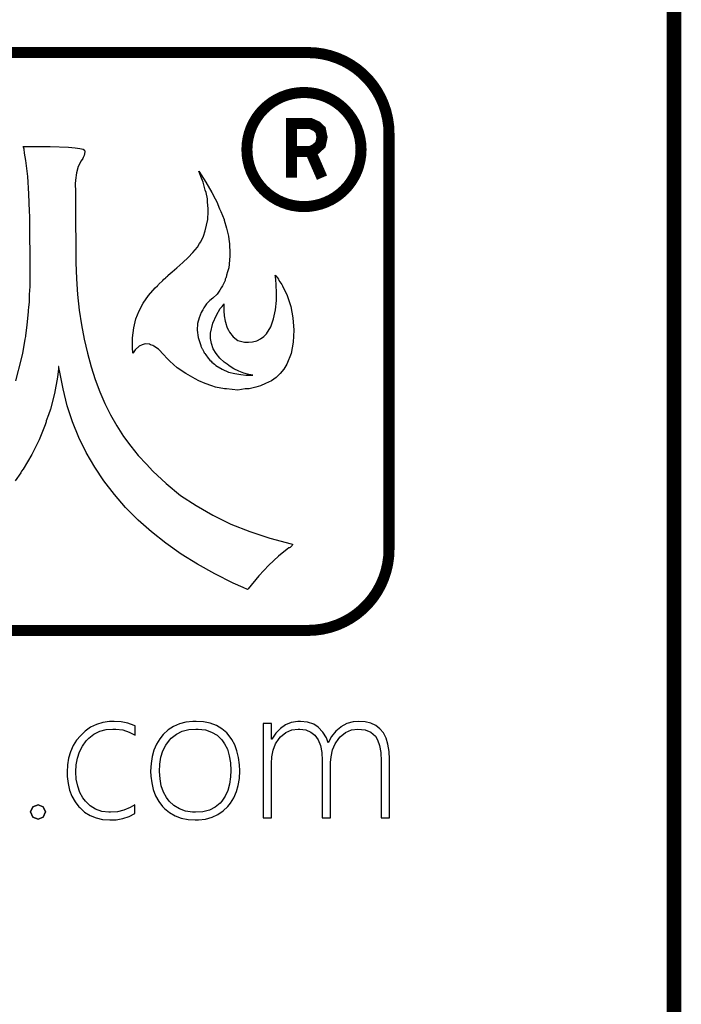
# Model space of a CAD drawing. Extents: x 0 to 137, y -8 to 92.
# Tile 8 of 12: x 110 to 119, y 32 to 45. Entities that reach past the tile are written whole.
import ezdxf

# ---------------------------------------------------------------- set-up
doc = ezdxf.new("R2010")
doc.units = 0
doc.layers.add('BG_SILKSCREEN_TOP', color=40, linetype='CONTINUOUS')
doc.layers.add('PG_SILKSCREEN_TOP', color=7, linetype='CONTINUOUS')

msp = doc.modelspace()

# ---------------------------------------------------------------- linework, layer by layer
at = {"layer": 'BG_SILKSCREEN_TOP', "const_width": 0.1524}
for points in [[(94.37116, 44.79036), (114.1476, 44.79036)], [(94.37116, 44.79036), (114.1476, 44.79036)], [(113.92408, 43.06316), (113.92408, 43.80992), (114.1857, 43.80992), (114.26952, 43.77182), (114.32286, 43.72102), (114.34318, 43.62196), (114.32286, 43.5229), (114.25936, 43.46194), (114.1857, 43.42384), (114.34318, 43.06316)], [(113.92408, 43.06316), (113.92408, 43.80992), (114.1857, 43.80992), (114.26952, 43.77182), (114.32286, 43.72102), (114.34318, 43.62196), (114.32286, 43.5229), (114.25936, 43.46194), (114.1857, 43.42384), (114.34318, 43.06316)], [(115.26774, 43.67022), (115.26774, 37.9349)], [(115.26774, 43.67022), (115.26774, 37.9349)], [(113.92408, 43.42384), (114.1857, 43.42384)], [(113.92408, 43.42384), (114.1857, 43.42384)], [(114.14506, 36.81476), (94.37116, 36.81476)], [(114.14506, 36.81476), (94.37116, 36.81476)], [(114.1476, 36.81476), (114.14506, 36.81476)], [(114.1476, 36.81476), (114.14506, 36.81476)]]:
    msp.add_lwpolyline(points, dxfattribs=at)
for points in [[(114.1476, 44.79036, -0.414214), (115.26774, 43.67022)], [(114.1476, 44.79036, -0.414214), (115.26774, 43.67022)], [(114.88166, 43.45178, 1), (113.30686, 43.45178)], [(114.88166, 43.45178, 1), (113.30686, 43.45178)], [(113.30686, 43.45178, 1), (114.88166, 43.45178)], [(113.30686, 43.45178, 1), (114.88166, 43.45178)], [(115.26774, 37.9349, -0.414214), (114.1476, 36.81476)], [(115.26774, 37.9349, -0.414214), (114.1476, 36.81476)]]:
    msp.add_lwpolyline(points, format="xyb", dxfattribs=at)
at = {"layer": 'BG_SILKSCREEN_TOP'}
for points in [[(110.11662, 40.259), (110.1979, 40.56126), (110.21314, 40.64254), (110.23346, 40.74668), (110.24616, 40.83558), (110.25632, 40.87368), (110.25632, 40.87876), (110.2741, 41.03116), (110.29442, 41.2115), (110.29442, 41.2369), (110.2995, 41.27246), (110.30458, 41.3512), (110.30712, 41.45026), (110.31728, 41.55948), (110.31728, 42.00906), (110.3122, 42.26052), (110.3122, 42.5323), (110.30712, 42.59834), (110.2995, 42.84218), (110.28172, 43.0784), (110.25632, 43.29938), (110.23854, 43.40352), (110.23092, 43.45686), (110.22584, 43.48226), (110.22076, 43.49496), (110.24616, 43.49496), (110.43158, 43.49242), (110.5916, 43.49242), (110.8456, 43.48226), (110.93704, 43.47464), (111.00308, 43.46448), (111.0488, 43.45686), (111.06658, 43.44416), (111.07166, 43.41876), (111.05896, 43.3705), (111.0488, 43.34256), (111.04118, 43.32986), (111.01832, 43.2943), (110.98022, 43.2181), (110.95482, 43.1292), (110.93958, 43.03014), (110.93704, 42.9768), (110.93704, 42.9387), (110.93958, 42.91584), (110.93958, 42.36212), (110.94466, 42.24528), (110.94466, 41.89476), (110.95482, 41.6687), (110.97006, 41.45026), (110.99292, 41.2369), (111.0234, 41.03116), (111.0615, 40.83558), (111.10722, 40.64254), (111.15548, 40.45458), (111.21136, 40.27678), (111.2774, 40.1066), (111.34598, 39.94658), (111.42472, 39.7891), (111.51108, 39.6367), (111.60506, 39.49192), (111.70412, 39.3573), (111.80826, 39.2303), (111.92256, 39.10838), (112.00892, 39.01186), (112.1918, 38.84168), (112.39246, 38.67912), (112.60582, 38.53688), (112.83696, 38.4048), (113.08334, 38.28288), (113.3475, 38.17874), (113.62436, 38.0873), (113.919, 38.00856), (113.93678, 38.00348), (113.93678, 37.9984), (113.9317, 37.9857), (113.90376, 37.9603), (113.8936, 37.95522), (113.88598, 37.95268), (113.86312, 37.9349), (113.7412, 37.83838), (113.60912, 37.71646), (113.47196, 37.56914), (113.3221, 37.3888), (113.31448, 37.38118), (113.25352, 37.40658), (113.11636, 37.46754), (112.8649, 37.59454), (112.6236, 37.72916), (112.39754, 37.86886), (112.18926, 38.02126), (111.9886, 38.17366), (111.80572, 38.33876), (111.633, 38.51148), (111.47806, 38.68928), (111.33328, 38.87724), (111.20628, 39.06774), (111.08944, 39.2684), (110.98784, 39.47922), (110.90148, 39.69258), (110.82782, 39.9161), (110.77194, 40.14724), (110.72368, 40.38092), (110.71352, 40.44188), (110.71352, 40.45966), (110.70844, 40.45966), (110.70844, 40.4241), (110.69066, 40.31234), (110.65256, 40.08374), (110.59668, 39.86784), (110.56874, 39.7891), (110.53826, 39.70528), (110.53572, 39.69258), (110.52302, 39.65194), (110.4392, 39.44366), (110.3376, 39.243), (110.22076, 39.04234), (110.1979, 39.01186), (110.1852, 38.989), (110.10646, 38.87724)], [(110.11662, 40.259), (110.1979, 40.56126), (110.21314, 40.64254), (110.23346, 40.74668), (110.24616, 40.83558), (110.25632, 40.87368), (110.25632, 40.87876), (110.2741, 41.03116), (110.29442, 41.2115), (110.29442, 41.2369), (110.2995, 41.27246), (110.30458, 41.3512), (110.30712, 41.45026), (110.31728, 41.55948), (110.31728, 42.00906), (110.3122, 42.26052), (110.3122, 42.5323), (110.30712, 42.59834), (110.2995, 42.84218), (110.28172, 43.0784), (110.25632, 43.29938), (110.23854, 43.40352), (110.23092, 43.45686), (110.22584, 43.48226), (110.22076, 43.49496), (110.24616, 43.49496), (110.43158, 43.49242), (110.5916, 43.49242), (110.8456, 43.48226), (110.93704, 43.47464), (111.00308, 43.46448), (111.0488, 43.45686), (111.06658, 43.44416), (111.07166, 43.41876), (111.05896, 43.3705), (111.0488, 43.34256), (111.04118, 43.32986), (111.01832, 43.2943), (110.98022, 43.2181), (110.95482, 43.1292), (110.93958, 43.03014), (110.93704, 42.9768), (110.93704, 42.9387), (110.93958, 42.91584), (110.93958, 42.36212), (110.94466, 42.24528), (110.94466, 41.89476), (110.95482, 41.6687), (110.97006, 41.45026), (110.99292, 41.2369), (111.0234, 41.03116), (111.0615, 40.83558), (111.10722, 40.64254), (111.15548, 40.45458), (111.21136, 40.27678), (111.2774, 40.1066), (111.34598, 39.94658), (111.42472, 39.7891), (111.51108, 39.6367), (111.60506, 39.49192), (111.70412, 39.3573), (111.80826, 39.2303), (111.92256, 39.10838), (112.00892, 39.01186), (112.1918, 38.84168), (112.39246, 38.67912), (112.60582, 38.53688), (112.83696, 38.4048), (113.08334, 38.28288), (113.3475, 38.17874), (113.62436, 38.0873), (113.919, 38.00856), (113.93678, 38.00348), (113.93678, 37.9984), (113.9317, 37.9857), (113.90376, 37.9603), (113.8936, 37.95522), (113.88598, 37.95268), (113.86312, 37.9349), (113.7412, 37.83838), (113.60912, 37.71646), (113.47196, 37.56914), (113.3221, 37.3888), (113.31448, 37.38118), (113.25352, 37.40658), (113.11636, 37.46754), (112.8649, 37.59454), (112.6236, 37.72916), (112.39754, 37.86886), (112.18926, 38.02126), (111.9886, 38.17366), (111.80572, 38.33876), (111.633, 38.51148), (111.47806, 38.68928), (111.33328, 38.87724), (111.20628, 39.06774), (111.08944, 39.2684), (110.98784, 39.47922), (110.90148, 39.69258), (110.82782, 39.9161), (110.77194, 40.14724), (110.72368, 40.38092), (110.71352, 40.44188), (110.71352, 40.45966), (110.70844, 40.45966), (110.70844, 40.4241), (110.69066, 40.31234), (110.65256, 40.08374), (110.59668, 39.86784), (110.56874, 39.7891), (110.53826, 39.70528), (110.53572, 39.69258), (110.52302, 39.65194), (110.4392, 39.44366), (110.3376, 39.243), (110.22076, 39.04234), (110.1979, 39.01186), (110.1852, 38.989), (110.10646, 38.87724)], [(110.32236, 34.31032), (110.3503, 34.38144)], [(110.3503, 34.38144), (110.42396, 34.40938)], [(110.42396, 34.40938), (110.49508, 34.38144)], [(110.49508, 34.38144), (110.52556, 34.31032)], [(110.3503, 34.23666), (110.32236, 34.31032)], [(110.52556, 34.31032), (110.49508, 34.23666)], [(110.42396, 34.20872), (110.3503, 34.23666)], [(110.49508, 34.23666), (110.42396, 34.20872)]]:
    msp.add_lwpolyline(points, dxfattribs=at)
for points in [[(111.94796, 41.43756), (112.0394, 41.5417), (112.07496, 41.57218), (112.08258, 41.5798), (112.08766, 41.58996), (112.14862, 41.64584), (112.16132, 41.66108), (112.18926, 41.6814), (112.18926, 41.68648), (112.19688, 41.6941), (112.20958, 41.70426), (112.21466, 41.7068), (112.21974, 41.71188), (112.21974, 41.71696), (112.27562, 41.76522), (112.34166, 41.8211), (112.4204, 41.89222), (112.49406, 41.9608), (112.56264, 42.02938), (112.6236, 42.10558), (112.65408, 42.15638), (112.66932, 42.17924), (112.70742, 42.25798), (112.73282, 42.33164), (112.76838, 42.48404), (112.77346, 42.59834), (112.77346, 42.63136), (112.7633, 42.72788), (112.76076, 42.77106), (112.74298, 42.85996), (112.73282, 42.89298), (112.70234, 42.99966), (112.67186, 43.08094), (112.65154, 43.1292), (112.64138, 43.14698), (112.64138, 43.15206), (112.7379, 43.0022), (112.82172, 42.85996), (112.86998, 42.77106), (112.8903, 42.72788), (112.9284, 42.63136), (112.94618, 42.59834), (112.9919, 42.48404), (112.9919, 42.47896), (113.02492, 42.3672), (113.03508, 42.33164), (113.05286, 42.25798), (113.06048, 42.17924), (113.06556, 42.15638), (113.0681, 42.10558), (113.07318, 42.06494), (113.07318, 41.97858), (113.0554, 41.8211), (113.03762, 41.76522), (113.02492, 41.71696), (113.02492, 41.70426), (113.02238, 41.6941), (113.02238, 41.68648), (113.0173, 41.6814), (113.00714, 41.66108), (113.0046, 41.64584), (112.9792, 41.58996), (112.97412, 41.5798), (112.96904, 41.57218), (112.95126, 41.5417), (112.93348, 41.51122), (112.89538, 41.45788), (112.83442, 41.402), (112.79378, 41.36644), (112.7506, 41.32072), (112.7125, 41.26738), (112.70742, 41.25722), (112.69726, 41.23944), (112.68964, 41.22674), (112.67694, 41.20134), (112.64646, 41.12768), (112.6236, 41.04894), (112.62106, 40.9575), (112.63376, 40.8559), (112.66932, 40.74668), (112.67186, 40.73906), (112.68964, 40.70096), (112.69472, 40.69588), (112.7125, 40.66032), (112.71504, 40.64762), (112.72012, 40.64254), (112.7252, 40.63492), (112.7379, 40.61714), (112.77346, 40.57396), (112.79378, 40.54348), (112.81156, 40.53078), (112.82426, 40.51808), (112.85982, 40.4876), (112.8776, 40.47236), (112.96396, 40.42156), (113.05286, 40.38092), (113.13922, 40.3606), (113.22304, 40.34536), (113.29162, 40.33774), (113.39068, 40.33774), (113.33226, 40.34536), (113.26622, 40.36314), (113.1951, 40.39108), (113.12652, 40.4241), (113.10366, 40.43934), (113.0554, 40.47236), (113.03508, 40.4876), (112.9919, 40.51808), (112.93348, 40.57396), (112.88268, 40.63492), (112.84204, 40.70096), (112.81664, 40.77462), (112.80394, 40.8432), (112.80648, 40.91686), (112.83696, 41.05402), (112.88522, 41.16578), (112.93856, 41.25722), (112.96396, 41.2877), (112.9792, 41.30548), (112.98682, 41.32072), (112.98682, 41.22674), (112.99444, 41.15816), (113.00714, 41.0845), (113.0173, 41.05402), (113.0173, 41.04894), (113.03, 41.00576), (113.03508, 40.99306), (113.05286, 40.9575), (113.06556, 40.9321), (113.11636, 40.86606), (113.1824, 40.8178), (113.27384, 40.7924), (113.32718, 40.7924), (113.38306, 40.80002), (113.44402, 40.81272), (113.45418, 40.8178), (113.49228, 40.84066), (113.54054, 40.87114), (113.5761, 40.90924), (113.63706, 41.00576), (113.67516, 41.11752), (113.7031, 41.23944), (113.7158, 41.36644), (113.7158, 41.48074), (113.71072, 41.5798), (113.70564, 41.66108), (113.7031, 41.68648), (113.7031, 41.70426), (113.69802, 41.71188), (113.69802, 41.71696), (113.7031, 41.71188), (113.70564, 41.7068), (113.7285, 41.6814), (113.7412, 41.66108), (113.74882, 41.64584), (113.78946, 41.58996), (113.79454, 41.5798), (113.79708, 41.57218), (113.86312, 41.43756), (113.91138, 41.2877), (113.94186, 41.12768), (113.95456, 40.9575), (113.94694, 40.7924), (113.91646, 40.63492), (113.8555, 40.4876), (113.81486, 40.42156), (113.7666, 40.3606), (113.71072, 40.30726), (113.64468, 40.259), (113.5634, 40.2209), (113.49228, 40.19042), (113.43132, 40.17264), (113.33988, 40.14978), (113.284, 40.14724), (113.1824, 40.132), (113.02492, 40.14724), (112.99952, 40.14978), (112.87252, 40.17264), (112.82426, 40.19042), (112.73028, 40.2209), (112.64138, 40.259), (112.59058, 40.28694), (112.46358, 40.3606), (112.3442, 40.43934), (112.24514, 40.53078), (112.20196, 40.57396), (112.16132, 40.61714), (112.08766, 40.69588), (112.02162, 40.73906), (112.00892, 40.74668), (111.97844, 40.75684), (111.96066, 40.76446), (111.90986, 40.76954), (111.887, 40.76446), (111.8616, 40.75684), (111.82096, 40.73906), (111.76508, 40.68572), (111.7473, 40.66032), (111.73968, 40.64762), (111.7346, 40.64254), (111.7346, 40.66032), (111.72952, 40.70096), (111.72952, 40.85336), (111.7473, 40.99306), (111.7727, 41.11498), (111.81842, 41.22674), (111.8743, 41.33342)], [(111.8743, 41.33342), (111.94796, 41.43756), (112.0394, 41.5417), (112.07496, 41.57218), (112.08258, 41.5798), (112.08766, 41.58996), (112.14862, 41.64584), (112.16132, 41.66108), (112.18926, 41.6814), (112.18926, 41.68648), (112.19688, 41.6941), (112.20958, 41.70426), (112.21466, 41.7068), (112.21974, 41.71188), (112.21974, 41.71696), (112.27562, 41.76522), (112.34166, 41.8211), (112.4204, 41.89222), (112.49406, 41.9608), (112.56264, 42.02938), (112.6236, 42.10558), (112.65408, 42.15638), (112.66932, 42.17924), (112.70742, 42.25798), (112.73282, 42.33164), (112.76838, 42.48404), (112.77346, 42.59834), (112.77346, 42.63136), (112.7633, 42.72788), (112.76076, 42.77106), (112.74298, 42.85996), (112.73282, 42.89298), (112.70234, 42.99966), (112.67186, 43.08094), (112.65154, 43.1292), (112.64138, 43.14698), (112.64138, 43.15206), (112.7379, 43.0022), (112.82172, 42.85996), (112.86998, 42.77106), (112.8903, 42.72788), (112.9284, 42.63136), (112.94618, 42.59834), (112.9919, 42.48404), (112.9919, 42.47896), (113.02492, 42.3672), (113.03508, 42.33164), (113.05286, 42.25798), (113.06048, 42.17924), (113.06556, 42.15638), (113.0681, 42.10558), (113.07318, 42.06494), (113.07318, 41.97858), (113.0554, 41.8211), (113.03762, 41.76522), (113.02492, 41.71696), (113.02492, 41.70426), (113.02238, 41.6941), (113.02238, 41.68648), (113.0173, 41.6814), (113.00714, 41.66108), (113.0046, 41.64584), (112.9792, 41.58996), (112.97412, 41.5798), (112.96904, 41.57218), (112.95126, 41.5417), (112.93348, 41.51122), (112.89538, 41.45788), (112.83442, 41.402), (112.79378, 41.36644), (112.7506, 41.32072), (112.7125, 41.26738), (112.70742, 41.25722), (112.69726, 41.23944), (112.68964, 41.22674), (112.67694, 41.20134), (112.64646, 41.12768), (112.6236, 41.04894), (112.62106, 40.9575), (112.63376, 40.8559), (112.66932, 40.74668), (112.67186, 40.73906), (112.68964, 40.70096), (112.69472, 40.69588), (112.7125, 40.66032), (112.71504, 40.64762), (112.72012, 40.64254), (112.7252, 40.63492), (112.7379, 40.61714), (112.77346, 40.57396), (112.79378, 40.54348), (112.81156, 40.53078), (112.82426, 40.51808), (112.85982, 40.4876), (112.8776, 40.47236), (112.96396, 40.42156), (113.05286, 40.38092), (113.13922, 40.3606), (113.22304, 40.34536), (113.29162, 40.33774), (113.39068, 40.33774), (113.33226, 40.34536), (113.26622, 40.36314), (113.1951, 40.39108), (113.12652, 40.4241), (113.10366, 40.43934), (113.0554, 40.47236), (113.03508, 40.4876), (112.9919, 40.51808), (112.93348, 40.57396), (112.88268, 40.63492), (112.84204, 40.70096), (112.81664, 40.77462), (112.80394, 40.8432), (112.80648, 40.91686), (112.83696, 41.05402), (112.88522, 41.16578), (112.93856, 41.25722), (112.96396, 41.2877), (112.9792, 41.30548), (112.98682, 41.32072), (112.98682, 41.22674), (112.99444, 41.15816), (113.00714, 41.0845), (113.0173, 41.05402), (113.0173, 41.04894), (113.03, 41.00576), (113.03508, 40.99306), (113.05286, 40.9575), (113.06556, 40.9321), (113.11636, 40.86606), (113.1824, 40.8178), (113.27384, 40.7924), (113.32718, 40.7924), (113.38306, 40.80002), (113.44402, 40.81272), (113.45418, 40.8178), (113.49228, 40.84066), (113.54054, 40.87114), (113.5761, 40.90924), (113.63706, 41.00576), (113.67516, 41.11752), (113.7031, 41.23944), (113.7158, 41.36644), (113.7158, 41.48074), (113.71072, 41.5798), (113.70564, 41.66108), (113.7031, 41.68648), (113.7031, 41.70426), (113.69802, 41.71188), (113.69802, 41.71696), (113.7031, 41.71188), (113.70564, 41.7068), (113.7285, 41.6814), (113.7412, 41.66108), (113.74882, 41.64584), (113.78946, 41.58996), (113.79454, 41.5798), (113.79708, 41.57218), (113.86312, 41.43756), (113.91138, 41.2877), (113.94186, 41.12768), (113.95456, 40.9575), (113.94694, 40.7924), (113.91646, 40.63492), (113.8555, 40.4876), (113.81486, 40.42156), (113.7666, 40.3606), (113.71072, 40.30726), (113.64468, 40.259), (113.5634, 40.2209), (113.49228, 40.19042), (113.43132, 40.17264), (113.33988, 40.14978), (113.284, 40.14724), (113.1824, 40.132), (113.02492, 40.14724), (112.99952, 40.14978), (112.87252, 40.17264), (112.82426, 40.19042), (112.73028, 40.2209), (112.64138, 40.259), (112.59058, 40.28694), (112.46358, 40.3606), (112.3442, 40.43934), (112.24514, 40.53078), (112.20196, 40.57396), (112.16132, 40.61714), (112.08766, 40.69588), (112.02162, 40.73906), (112.00892, 40.74668), (111.97844, 40.75684), (111.96066, 40.76446), (111.90986, 40.76954), (111.887, 40.76446), (111.8616, 40.75684), (111.82096, 40.73906), (111.76508, 40.68572), (111.7473, 40.66032), (111.73968, 40.64762), (111.7346, 40.64254), (111.7346, 40.66032), (111.72952, 40.70096), (111.72952, 40.85336), (111.7473, 40.99306), (111.7727, 41.11498), (111.81842, 41.22674)], [(111.30534, 34.31794), (111.21898, 34.34588), (111.14532, 34.39414), (111.07928, 34.45764), (111.04372, 34.50336), (111.00054, 34.57956), (110.9726, 34.66592), (110.95228, 34.7599), (110.9472, 34.86404), (110.95228, 34.95802), (110.96752, 35.052), (110.998, 35.13836), (111.0361, 35.2171), (111.08944, 35.29076), (111.125, 35.32632), (111.19612, 35.3822), (111.27486, 35.42284), (111.36376, 35.4457), (111.45774, 35.45332), (111.49838, 35.45332), (111.59236, 35.44062), (111.68126, 35.41014), (111.76508, 35.36696), (111.76508, 35.49904), (111.75238, 35.50412), (111.66348, 35.53714), (111.57204, 35.55492), (111.47552, 35.56), (111.41202, 35.55746), (111.31804, 35.54476), (111.23168, 35.51682), (111.1504, 35.47872), (111.07674, 35.42538), (111.00816, 35.36188), (110.95482, 35.29838), (110.9091, 35.22472), (110.871, 35.1409), (110.8456, 35.052), (110.83036, 34.95802), (110.82528, 34.85642), (110.82782, 34.80054), (110.83798, 34.70402), (110.8583, 34.61004), (110.89132, 34.52622), (110.9345, 34.45002), (110.98784, 34.3789), (111.00054, 34.36874), (111.06658, 34.30778), (111.14278, 34.25952), (111.2266, 34.2265), (111.3155, 34.20364), (111.41456, 34.19856), (111.50092, 34.2011), (111.5949, 34.21888), (111.68126, 34.24682), (111.76, 34.28746), (111.76, 34.40938), (111.69396, 34.36874), (111.61014, 34.33318), (111.5187, 34.31032), (111.42218, 34.30524), (111.39932, 34.30524)], [(111.39932, 34.30524), (111.30534, 34.31794), (111.21898, 34.34588), (111.14532, 34.39414), (111.07928, 34.45764), (111.04372, 34.50336), (111.00054, 34.57956), (110.9726, 34.66592), (110.95228, 34.7599), (110.9472, 34.86404), (110.95228, 34.95802), (110.96752, 35.052), (110.998, 35.13836), (111.0361, 35.2171), (111.08944, 35.29076), (111.125, 35.32632), (111.19612, 35.3822), (111.27486, 35.42284), (111.36376, 35.4457), (111.45774, 35.45332), (111.49838, 35.45332), (111.59236, 35.44062), (111.68126, 35.41014), (111.76508, 35.36696), (111.76508, 35.49904), (111.75238, 35.50412), (111.66348, 35.53714), (111.57204, 35.55492), (111.47552, 35.56), (111.41202, 35.55746), (111.31804, 35.54476), (111.23168, 35.51682), (111.1504, 35.47872), (111.07674, 35.42538), (111.00816, 35.36188), (110.95482, 35.29838), (110.9091, 35.22472), (110.871, 35.1409), (110.8456, 35.052), (110.83036, 34.95802), (110.82528, 34.85642), (110.82782, 34.80054), (110.83798, 34.70402), (110.8583, 34.61004), (110.89132, 34.52622), (110.9345, 34.45002), (110.98784, 34.3789), (111.00054, 34.36874), (111.06658, 34.30778), (111.14278, 34.25952), (111.2266, 34.2265), (111.3155, 34.20364), (111.41456, 34.19856), (111.50092, 34.2011), (111.5949, 34.21888), (111.68126, 34.24682), (111.76, 34.28746), (111.76, 34.40938), (111.69396, 34.36874), (111.61014, 34.33318), (111.5187, 34.31032), (111.42218, 34.30524)], [(112.2934, 35.48888), (112.21974, 35.44062), (112.15116, 35.37712), (112.1029, 35.3187), (112.05972, 35.24504), (112.02416, 35.16376), (111.99876, 35.07486), (111.98352, 34.97834), (111.97844, 34.87166), (111.98098, 34.80562), (111.99368, 34.7091), (112.014, 34.61766), (112.04702, 34.53384), (112.0902, 34.4551), (112.14354, 34.38652), (112.17148, 34.35604), (112.24006, 34.30016), (112.31626, 34.25444), (112.40008, 34.22396), (112.49406, 34.20364), (112.59312, 34.19856), (112.63884, 34.19856), (112.73536, 34.21126), (112.8268, 34.23666), (112.90554, 34.27222), (112.9792, 34.32302), (113.04524, 34.38652), (113.0808, 34.43224), (113.12652, 34.5059), (113.16208, 34.58972), (113.18748, 34.67608), (113.20272, 34.7726), (113.2078, 34.87674), (113.20526, 34.96056), (113.19256, 35.06216), (113.1697, 35.1536), (113.13922, 35.23742), (113.09858, 35.31108), (113.04778, 35.37966), (113.03, 35.39998), (112.96142, 35.45586), (112.88522, 35.50412), (112.8014, 35.5346), (112.70742, 35.55492), (112.60836, 35.56), (112.56264, 35.56), (112.46612, 35.5473), (112.37468, 35.52444)], [(112.37468, 35.52444), (112.2934, 35.48888), (112.21974, 35.44062), (112.15116, 35.37712), (112.1029, 35.3187), (112.05972, 35.24504), (112.02416, 35.16376), (111.99876, 35.07486), (111.98352, 34.97834), (111.97844, 34.87166), (111.98098, 34.80562), (111.99368, 34.7091), (112.014, 34.61766), (112.04702, 34.53384), (112.0902, 34.4551), (112.14354, 34.38652), (112.17148, 34.35604), (112.24006, 34.30016), (112.31626, 34.25444), (112.40008, 34.22396), (112.49406, 34.20364), (112.59312, 34.19856), (112.63884, 34.19856), (112.73536, 34.21126), (112.8268, 34.23666), (112.90554, 34.27222), (112.9792, 34.32302), (113.04524, 34.38652), (113.0808, 34.43224), (113.12652, 34.5059), (113.16208, 34.58972), (113.18748, 34.67608), (113.20272, 34.7726), (113.2078, 34.87674), (113.20526, 34.96056), (113.19256, 35.06216), (113.1697, 35.1536), (113.13922, 35.23742), (113.09858, 35.31108), (113.04778, 35.37966), (113.03, 35.39998), (112.96142, 35.45586), (112.88522, 35.50412), (112.8014, 35.5346), (112.70742, 35.55492), (112.60836, 35.56), (112.56264, 35.56), (112.46612, 35.5473)], [(114.24412, 35.36696), (114.28984, 35.306), (114.32032, 35.22726), (114.34064, 35.13074), (114.34572, 35.01898), (114.34572, 34.22904), (114.46256, 34.22904), (114.46256, 34.99104), (114.46764, 35.07232), (114.48796, 35.1663), (114.52352, 35.24758), (114.57432, 35.32378), (114.59464, 35.34664), (114.6683, 35.40506), (114.74958, 35.44062), (114.83848, 35.45332), (114.93754, 35.44316), (115.01882, 35.41014), (115.08232, 35.35426), (115.11026, 35.306), (115.1382, 35.22726), (115.15344, 35.1282), (115.15852, 35.01136), (115.15852, 34.22904), (115.27536, 34.22904), (115.27536, 35.03168), (115.27536, 35.03676), (115.27028, 35.14598), (115.2525, 35.24504), (115.2271, 35.32632), (115.19154, 35.39998), (115.14328, 35.45586), (115.08486, 35.50158), (115.01628, 35.5346), (114.93754, 35.55492), (114.84864, 35.56), (114.77498, 35.55492), (114.68608, 35.52952), (114.60226, 35.4838), (114.60226, 35.48126), (114.53368, 35.42284), (114.47272, 35.34918), (114.427, 35.26282), (114.40414, 35.33394), (114.35588, 35.41268), (114.29238, 35.47872), (114.23142, 35.51936), (114.14506, 35.54984), (114.04854, 35.56), (114.0079, 35.56), (113.919, 35.54222), (113.84026, 35.51174), (113.76914, 35.46094), (113.70564, 35.3949), (113.6523, 35.31362), (113.64722, 35.31362), (113.64722, 35.52952), (113.53038, 35.52952), (113.53038, 34.22904), (113.64722, 34.22904), (113.64722, 34.97834), (113.6523, 35.07232), (113.67008, 35.16376), (113.7031, 35.24758), (113.75136, 35.32124), (113.77168, 35.3441), (113.84534, 35.40506), (113.92662, 35.44062), (114.01552, 35.45332), (114.03584, 35.45332), (114.11966, 35.44062), (114.18824, 35.41268)], [(114.18824, 35.41268), (114.24412, 35.36696), (114.28984, 35.306), (114.32032, 35.22726), (114.34064, 35.13074), (114.34572, 35.01898), (114.34572, 34.22904), (114.46256, 34.22904), (114.46256, 34.99104), (114.46764, 35.07232), (114.48796, 35.1663), (114.52352, 35.24758), (114.57432, 35.32378), (114.59464, 35.34664), (114.6683, 35.40506), (114.74958, 35.44062), (114.83848, 35.45332), (114.93754, 35.44316), (115.01882, 35.41014), (115.08232, 35.35426), (115.11026, 35.306), (115.1382, 35.22726), (115.15344, 35.1282), (115.15852, 35.01136), (115.15852, 34.22904), (115.27536, 34.22904), (115.27536, 35.03168), (115.27536, 35.03676), (115.27028, 35.14598), (115.2525, 35.24504), (115.2271, 35.32632), (115.19154, 35.39998), (115.14328, 35.45586), (115.08486, 35.50158), (115.01628, 35.5346), (114.93754, 35.55492), (114.84864, 35.56), (114.77498, 35.55492), (114.68608, 35.52952), (114.60226, 35.4838), (114.60226, 35.48126), (114.53368, 35.42284), (114.47272, 35.34918), (114.427, 35.26282), (114.40414, 35.33394), (114.35588, 35.41268), (114.29238, 35.47872), (114.23142, 35.51936), (114.14506, 35.54984), (114.04854, 35.56), (114.0079, 35.56), (113.919, 35.54222), (113.84026, 35.51174), (113.76914, 35.46094), (113.70564, 35.3949), (113.6523, 35.31362), (113.64722, 35.31362), (113.64722, 35.52952), (113.53038, 35.52952), (113.53038, 34.22904), (113.64722, 34.22904), (113.64722, 34.97834), (113.6523, 35.07232), (113.67008, 35.16376), (113.7031, 35.24758), (113.75136, 35.32124), (113.77168, 35.3441), (113.84534, 35.40506), (113.92662, 35.44062), (114.01552, 35.45332), (114.03584, 35.45332), (114.11966, 35.44062)], [(112.81918, 35.41014), (112.89538, 35.36696), (112.96142, 35.306), (112.99952, 35.25012), (113.03762, 35.17392), (113.06302, 35.08502), (113.0808, 34.9885), (113.08588, 34.87928), (113.0808, 34.79292), (113.0681, 34.69386), (113.0427, 34.60496), (113.00714, 34.52622), (112.95888, 34.45764), (112.93602, 34.4297), (112.86744, 34.37636), (112.7887, 34.33572), (112.6998, 34.31286), (112.5982, 34.30524), (112.55502, 34.30524), (112.4585, 34.32048), (112.37468, 34.35096), (112.29848, 34.39668), (112.23498, 34.46018), (112.19688, 34.50844), (112.15624, 34.58464), (112.12576, 34.671), (112.10798, 34.76498), (112.10036, 34.86912), (112.10544, 34.97072), (112.12068, 35.06724), (112.14862, 35.1536), (112.18672, 35.23234), (112.23752, 35.30092), (112.26292, 35.32886), (112.33404, 35.3822), (112.41532, 35.42284), (112.50422, 35.4457), (112.60328, 35.45332), (112.6363, 35.45332), (112.73536, 35.44062)], [(112.73536, 35.44062), (112.81918, 35.41014), (112.89538, 35.36696), (112.96142, 35.306), (112.99952, 35.25012), (113.03762, 35.17392), (113.06302, 35.08502), (113.0808, 34.9885), (113.08588, 34.87928), (113.0808, 34.79292), (113.0681, 34.69386), (113.0427, 34.60496), (113.00714, 34.52622), (112.95888, 34.45764), (112.93602, 34.4297), (112.86744, 34.37636), (112.7887, 34.33572), (112.6998, 34.31286), (112.5982, 34.30524), (112.55502, 34.30524), (112.4585, 34.32048), (112.37468, 34.35096), (112.29848, 34.39668), (112.23498, 34.46018), (112.19688, 34.50844), (112.15624, 34.58464), (112.12576, 34.671), (112.10798, 34.76498), (112.10036, 34.86912), (112.10544, 34.97072), (112.12068, 35.06724), (112.14862, 35.1536), (112.18672, 35.23234), (112.23752, 35.30092), (112.26292, 35.32886), (112.33404, 35.3822), (112.41532, 35.42284), (112.50422, 35.4457), (112.60328, 35.45332), (112.6363, 35.45332)], [(110.49508, 34.23666), (110.52556, 34.31032), (110.49508, 34.38144), (110.42396, 34.40938), (110.3503, 34.38144), (110.32236, 34.31032), (110.3503, 34.23666), (110.42396, 34.20872)]]:
    msp.add_lwpolyline(points, close=True, dxfattribs=at)
at = {"layer": 'PG_SILKSCREEN_TOP', "const_width": 0.199898}
msp.add_lwpolyline([(119.201438, 54.568344), (119.201438, 8.219694), (89.201244, 8.219694), (89.201244, 54.56809), (89.201498, 54.568344), (89.201498, 60.868306)], dxfattribs=at)

doc.saveas('drawing.dxf')
